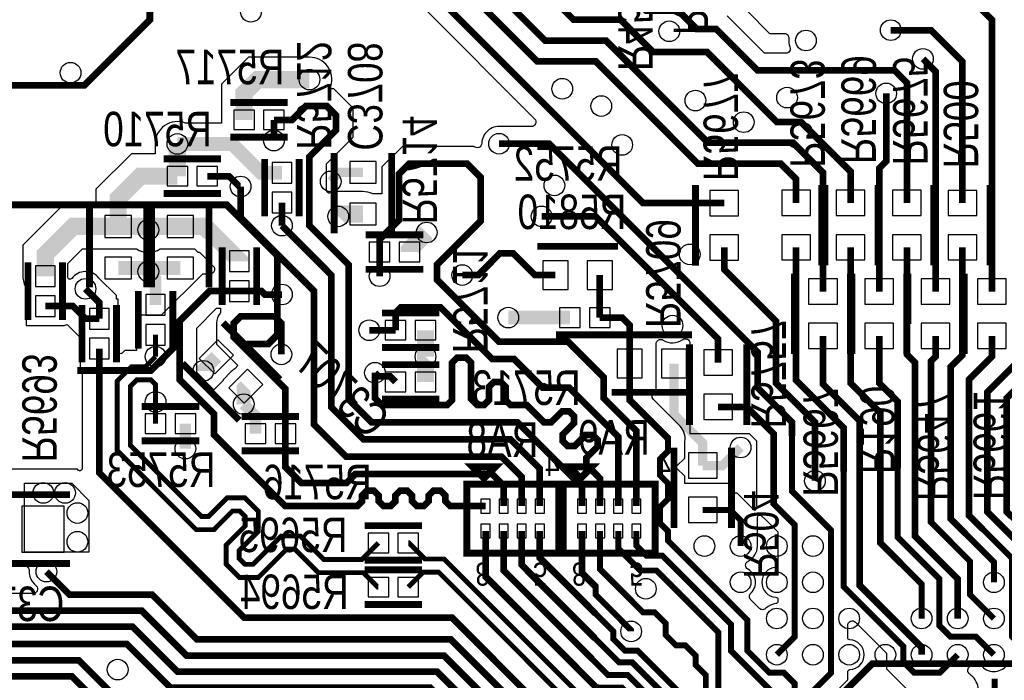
# Model space of a CAD drawing. Extents: x -394 to 5394, y -1015 to 6968.
# Tile 45 of 63: x 1660 to 2517, y 3507 to 4082. Entities that reach past the tile are written whole.
import ezdxf

# ---------------------------------------------------------------- set-up
doc = ezdxf.new("R2010")
doc.units = 0
for name, color, linetype in [('ET_BOTTOM', 1, 'CONTINUOUS'), ('PG_SILKSCREEN_BOTTOM', 2, 'CONTINUOUS'), ('PIN_BOTTOM', 1, 'CONTINUOUS'), ('RD_SILKSCREEN_BOTTOM', 254, 'CONTINUOUS'), ('VC_BOTTOM', 1, 'CONTINUOUS')]:
    doc.layers.add(name, color=color, linetype=linetype)

msp = doc.modelspace()

# ---------------------------------------------------------------- linework, layer by layer
at = {"layer": 'ET_BOTTOM'}
for points, const_width in [([(2273, 3922.5826), (2202.4175, 3922.5826), (2017.0001, 4108), (1567, 4108), (1467, 4008), (1303.0001, 4008), (1250.0001, 4061), (890.4855, 4061), (250, 4701.4855), (250, 5271)], 5.8), ([(2335.6, 3922.6826), (2335.6, 3943.4), (2322, 3957), (2250, 3957), (2161, 4046), (2110, 4046), (2029, 4127), (1526.3637, 4127), (1428.6637, 4029.3), (1308.6999, 4029.3), (1288, 4049.9999), (1288, 4091.2445), (1249.2445, 4130), (858.6855, 4130), (274, 4714.6855), (274, 5258)], 5.8), ([(2383, 3922.6826), (2383, 3950), (2340, 3993), (2319, 3993), (2258, 4054), (2211, 4054), (2183, 4082), (2142, 4082), (2012, 4212), (2012, 4233), (1902, 4343), (1717, 4343), (1638, 4422), (1638, 4526), (1634, 4530), (1634, 4530.2), (1541.2, 4623), (1375, 4623), (1298, 4700), (793, 4700), (731.1712, 4761.8288), (731.1712, 4787.1712), (741, 4797)], 5.8), ([(677, 4789), (677, 4769.0001), (786.0001, 4660), (1313, 4660), (1368, 4605), (1534, 4605), (1620, 4519), (1620, 4414.9999), (1707.9999, 4327), (1708, 4327), (1710, 4325), (1890, 4325), (1981, 4234), (1981, 4200), (2117, 4064), (2170, 4064), (2259, 3975), (2333, 3975), (2359, 3949), (2359, 3845.5826)], 5.8), ([(1139.9831, 4750), (1146.7782, 4743.2049), (1146.7782, 4725.7951), (1154.5733, 4718), (1305, 4718), (1382, 4641), (1558, 4641), (1656, 4543), (1656, 4429), (1724, 4361), (1934, 4361), (2205, 4090), (2233, 4090), (2249, 4074), (2266, 4074), (2302, 4038), (2421.2, 4038), (2432, 4027.2), (2432, 3922.6826)], 5.8), ([(2506, 3845.5826), (2506, 4082), (2461, 4127), (2461, 4247), (2357, 4351), (2357, 4399), (2330, 4426), (2257, 4426), (2218, 4465), (1897, 4465), (1830, 4532), (1743, 4532), (1553, 4722)], 5.8), ([(2480.4, 3922.6813), (2480.4, 4045.6), (2453, 4073), (2418, 4073)], 5.8), ([(2446, 4048), (2457, 4037), (2457, 3845.5826)], 5.8), ([(1855.0158, 3995), (1855.0158, 4018), (1867.0158, 4030), (1912, 4030)], 15), ([(2408, 3845.5813), (2408, 3953), (2414, 3959), (2414, 4018)], 5.8), ([(1881, 3995), (1896.9, 3995), (1908.9, 4007), (1927, 4007), (1935, 3999), (1935, 3986), (1912, 3963), (1912, 3903), (1946, 3869), (1946, 3752), (1966, 3732), (2093, 3732), (2149.252, 3675.748), (2149.252, 3659)], 5.8), ([(1881, 3995), (1881, 3977)], 5.8), ([(1797.0158, 3946), (1797.0158, 3974.0158)], 15), ([(1888, 3948.9842), (1869.7151, 3948.9842), (1844.6835, 3974.0158), (1797.0158, 3974.0158)], 12), ([(1973, 3880), (1973, 3891), (1990, 3908), (1990, 3948), (1999, 3957), (2049, 3957), (2061, 3945), (2061, 3907), (2023, 3869), (2023, 3856), (2077, 3802), (2137.0999, 3802), (2168, 3771.0999), (2168, 3753), (2196.496, 3724.504), (2196.496, 3659)], 5.8), ([(1797.0158, 3946), (1765, 3946), (1745.48, 3926.48), (1745.48, 3902.2883)], 15), ([(1958.48, 3949.3421), (1938.3013, 3949.3421), (1930.445, 3941.4858)], 8), ([(1823, 3946), (1842, 3946), (1851, 3937), (1852, 3937)], 5.8), ([(2096.748, 3659), (2096.748, 3684.452), (2079.2, 3702), (1944, 3702), (1916, 3730), (1916, 3846), (1852, 3910), (1852, 3937)], 5.8), ([(1888, 3923), (1888, 3903)], 5.8), ([(1937, 3911), (1939.1217, 3913.1217), (1958.48, 3913.1217)], 15), ([(1745.48, 3902.2883), (1706.3041, 3902.2883), (1682, 3877.9842), (1682, 3858.9842)], 15), ([(1745.48, 3902.2883), (1768.7117, 3902.2883), (1771.7117, 3899.2883)], 15), ([(1771.7117, 3899.2883), (1774.7117, 3902.2883), (1799.48, 3902.2883)], 15), ([(1799.48, 3902.2883), (1819.98, 3902.2883), (1822.98, 3899.2883), (1824.1959, 3899.2883), (1851, 3872.4842), (1851, 3871.9842)], 15), ([(2267.7, 3783.8913), (2267.7, 3804.3), (2161, 3911), (2114, 3911)], 5.8), ([(2112.496, 3659), (2112.496, 3691.504), (2087, 3717), (1959, 3717), (1931, 3745), (1931, 3860), (1888, 3903)], 5.8), ([(1998.9842, 3880), (1998.9842, 3881.9842), (2014, 3897)], 15), ([(1973, 3859), (1973, 3880)], 5.8), ([(2352, 3681), (2352, 3732), (2318, 3766), (2318, 3820), (2273, 3865), (2273, 3884)], 5.8), ([(2432, 3884.1), (2432, 3791), (2439, 3784), (2439, 3632.9999), (2476.26, 3595.7399), (2476.26, 3561.22)], 5.8), ([(2529.4, 3884.1), (2529.4, 3785.4), (2502, 3758), (2502, 3654), (2535, 3621), (2535, 3596.969), (2539.252, 3592.717)], 5.8), ([(2126.1261, 3860), (2108.2261, 3860), (2089.2261, 3879), (2077.9, 3879), (2058.9, 3860), (2045, 3860)], 5.8), ([(1745.48, 3866.0679), (1768.7117, 3866.0679), (1771.7117, 3863.0679)], 12), ([(1799.48, 3866.0679), (1774.7117, 3866.0679), (1771.7117, 3863.0679)], 12), ([(1778, 3833.9842), (1778, 3856.7796), (1771.7117, 3863.0679)], 10), ([(2164.7087, 3860), (2164.7087, 3822.9848)], 5.8), ([(1717, 3848), (1729, 3836), (1729, 3822)], 5.8), ([(1851, 3846), (1825, 3846), (1799, 3820), (1799, 3769), (1829, 3739), (1829, 3721), (1891, 3659), (1953.5218, 3659), (1957.7688, 3663.247), (1957.7688, 3668.253), (1962.0158, 3672.5), (1968.0218, 3672.5), (1972.2688, 3668.253), (1972.2688, 3663.247), (1976.5158, 3659), (1982.5218, 3659), (1986.7688, 3663.247), (1986.7688, 3668.253), (1991.0158, 3672.5), (1997.0218, 3672.5), (2001.2688, 3668.253), (2001.2688, 3663.247), (2005.5158, 3659), (2011.5218, 3659), (2015.7688, 3663.247), (2015.7688, 3668.253), (2020.0158, 3672.5), (2026.0218, 3672.5), (2030.2688, 3668.253), (2030.2688, 3663.247), (2034.5158, 3659), (2065.252, 3659)], 5.8), ([(1888, 3843.0608), (1873.1, 3843.0608), (1870.1608, 3846), (1851, 3846)], 5.8), ([(1682, 3833), (1706, 3833), (1717, 3822), (1729, 3822)], 5.8), ([(1987, 3812), (1987, 3827.4), (1991.6, 3832), (2026, 3832), (2071, 3787), (2090, 3787), (2115, 3762), (2138, 3762), (2180.748, 3719.252), (2180.748, 3659)], 5.8), ([(1887.49, 3791), (1887.49, 3818.2), (1881.69, 3824), (1852, 3824), (1846, 3818), (1846, 3806), (1891, 3761), (1891, 3722)], 5.8), ([(2138.7245, 3822.9848), (2085.0152, 3822.9848)], 12), ([(2190.7087, 3783), (2190.7087, 3816.2912), (2184.0151, 3822.9848), (2164.7087, 3822.9848)], 5.8), ([(1964, 3812), (1987, 3812)], 5.8), ([(2013, 3789), (2013, 3808.9842), (2012.9842, 3809), (2012.9842, 3812)], 15), ([(1778, 3808), (1778, 3789.0408)], 4.25), ([(2359, 3807), (2359, 3765), (2391, 3733), (2391, 3590), (2444.764, 3536.236), (2444.764, 3529.724)], 5.8), ([(1778, 3789.0408), (1769.2597, 3780.3005), (1757.028, 3780.3005), (1744.6, 3767.8725), (1744.6, 3707.2779), (1813.3388, 3638.5391), (1828.7936, 3638.5391), (1845.0454, 3654.7909), (1851.087, 3654.7909), (1856.0663, 3649.8116), (1856.0663, 3641.77), (1839.3909, 3625.0946), (1839.3909, 3608.609), (1851.0486, 3596.9513), (1867.5342, 3596.9513), (1892.2096, 3621.6267), (1899.2512, 3621.6267), (1919.7529, 3601.125), (1958.875, 3601.125), (1971.5, 3588.5), (1972, 3588.5)], 4.25), ([(1819.6704, 3776.6704), (1819.6704, 3777.647), (1830.9369, 3788.9135)], 12), ([(1969, 3775), (1969, 3753), (1975, 3747), (2031.9125, 3747), (2036.1595, 3751.247), (2036.1595, 3783.753), (2040.4065, 3788), (2048.4125, 3788), (2052.6595, 3783.753), (2052.6595, 3752.247), (2057.9065, 3747), (2063.9125, 3747), (2068.1595, 3751.247), (2068.1595, 3762.753), (2072.4065, 3767), (2078.4125, 3767), (2082.6595, 3762.753), (2082.6595, 3751.247), (2086.9065, 3747), (2101, 3747), (2116.2471, 3731.7529), (2122.2533, 3731.7529), (2131.9939, 3741.4935), (2138.0001, 3741.4935), (2142.247, 3737.2466), (2142.247, 3731.2404), (2132.5064, 3721.4998), (2132.5064, 3715.4936), (2136.7533, 3711.2467), (2142.7595, 3711.2467), (2152.5001, 3720.9873), (2158.5063, 3720.9873), (2162.7532, 3716.7404), (2162.7532, 3710.7342), (2153.0126, 3700.9936), (2153.0126, 3694.9874), (2165, 3683), (2165, 3659)], 5.8), ([(2012.9842, 3767), (2012.9842, 3788.9842), (2013, 3789)], 15), ([(2229.2913, 3783), (2229.2913, 3738.7088), (2254.283, 3713.7171), (2254.283, 3694.2683)], 8), ([(1987, 3767), (1982, 3772), (1972, 3772), (1969, 3775)], 5.8), ([(1778, 3749.6708), (1778, 3764.6504), (1773.7499, 3768.9005), (1761.7501, 3768.9005), (1756, 3763.1504), (1756, 3712), (1818.0609, 3649.9391), (1824.0715, 3649.9391), (1840.3233, 3666.1909), (1855.8091, 3666.1909), (1867.4663, 3654.5337), (1867.4663, 3637.0479), (1850.7909, 3620.3725), (1850.7909, 3613.3311), (1855.7707, 3608.3513), (1862.8121, 3608.3513), (1887.4875, 3633.0267), (1903.9733, 3633.0267), (1924.475, 3612.525), (1957.525, 3612.525), (1972, 3627)], 4.25), ([(1856.5485, 3763.3019), (1854.74, 3761.4934), (1854.74, 3747.6708)], 12), ([(1778, 3749.6708), (1778, 3730.7116)], 4.25), ([(1854.74, 3747.6708), (1865.0158, 3737.395), (1865.0158, 3722)], 10), ([(1803.9842, 3730.7116), (1803.9842, 3708.9842)], 10), ([(1891, 3722), (1891, 3693), (1905, 3679), (1944, 3679), (1952, 3687), (2071, 3687), (2081, 3677), (2081, 3659)], 5.8), ([(2254.283, 3694.2683), (2271.5543, 3694.2683), (2287.283, 3709.997)], 8), ([(2287.283, 3624.213), (2287.283, 3646.7169), (2278.3142, 3655.6857), (2254.283, 3655.6857)], 5.2), ([(2165, 3637.3464), (2165, 3604), (2202.285, 3566.715), (2212.285, 3566.715), (2221.9929, 3557.0071), (2221.9929, 3547.0071), (2231, 3538), (2239, 3538), (2248.2656, 3528.7344), (2248.2656, 3520.7344), (2257, 3512), (2257, 3490), (2280.268, 3466.732), (2287.283, 3466.732)], 5.2), ([(2180.748, 3637.3464), (2180.748, 3622.252), (2200, 3603), (2214, 3603), (2268, 3549), (2268, 3495.4492), (2280.8212, 3482.628), (2295.372, 3482.628), (2311.268, 3466.732), (2318.78, 3466.732)], 5.2), ([(2196.496, 3637.3464), (2196.496, 3624.7464), (2205.2424, 3616), (2219, 3616), (2279, 3556), (2279, 3533.0172), (2313.7892, 3498.228), (2318.78, 3498.228)], 5.2), ([(1078, 3591), (1166, 3591), (1197, 3560), (1361, 3560), (1430, 3629), (1511, 3629), (1531, 3609), (1531, 3570), (1562, 3539), (1753, 3539), (1791, 3501), (2017, 3501), (2144, 3374), (2167, 3374), (2170, 3371), (2281, 3371), (2311.252, 3340.748), (2318.78, 3340.748)], 5.8), ([(1997.9842, 3627), (1998.4842, 3627), (2012.4842, 3613), (2029.1221, 3613), (2156.7221, 3485.4), (2180.9891, 3485.4), (2197, 3469.3891), (2197, 3455.25), (2201.25, 3451), (2208, 3451)], 4.25), ([(2010, 3450), (1961, 3450), (1959, 3452), (1890, 3452), (1878, 3464), (1790, 3464), (1756, 3498), (1738, 3498), (1711, 3525), (1556, 3525), (1509, 3572), (1509, 3590), (1487, 3612), (1445, 3612), (1377, 3544), (1308, 3544), (1214, 3450), (1046.9999, 3450), (1012, 3415.0001), (1012, 3380), (1020, 3372)], 5.8), ([(1997.9842, 3588.5), (2011.0842, 3601.6), (2024.4, 3601.6), (2152, 3474), (2176.267, 3474), (2185.6, 3464.667), (2185.6, 3458.6), (2178, 3451)], 4.25), ([(2255.787, 3340.748), (2245.9582, 3330.9192), (2206.0808, 3330.9192), (2192, 3345), (2133, 3345), (2047, 3431), (1960, 3431), (1953, 3438), (1884, 3438), (1872, 3450), (1784, 3450), (1750, 3484), (1732, 3484), (1705, 3511), (1550, 3511), (1495, 3566), (1495, 3579), (1479, 3595), (1457, 3595), (1392, 3530), (1320, 3530), (1220, 3430), (1046.1, 3430)], 5.8)]:
    msp.add_lwpolyline(points, dxfattribs=dict(at, const_width=const_width))
for points, format in [([(2010.8282, 4093.0998), (2107.9994, 3995.9286, -0.668175), (2105.171, 3989.1002), (2078.7326, 3989.1002), (2078.6246, 3989.112, 0.438154), (2062.0055, 3974.6121, -0.6583), (2055.1785, 3971.8935), (2055.1719, 3971.9002), (1992.8281, 3971.9002), (1975.0998, 3954.1719), (1975.0998, 3930.6219), (1967.0937, 3930.6219), (1966.6931, 3930.8079, 0.109117), (1958.48, 3932.6219), (1931.0445, 3932.6219), (1930.3144, 3931.8919, -0.668182), (1926.9002, 3933.3061), (1926.9002, 3956.8281), (1949.9002, 3979.8281), (1949.9002, 4005.1719), (1933.1719, 4021.9002), (1930.6168, 4021.9002), (1930.6168, 4024.1899), (1930.6989, 4024.4676, 0.50121), (1912, 4049.5002), (1858.9386, 4049.5002), (1835.5156, 4026.0772), (1835.5156, 3995, 0.011447), (1835.536, 3994.1075), (1835.5381, 3994.0618), (1835.5381, 3992.016), (1804.5255, 3992.016), (1804.1718, 3992.1555, 0.529076), (1777.5156, 3974.0158), (1777.5156, 3965.5002), (1756.9228, 3965.5002), (1725.9798, 3934.5572), (1725.9798, 3921.7885), (1698.2269, 3921.7885), (1662.4998, 3886.0614), (1662.4998, 3858.9842, 0.141448), (1665.4998, 3848.5918), (1665.4998, 3815.9998), (1698.5002, 3815.9998), (1700.9241, 3817.0038), (1710.8281, 3807.0998), (1712.4998, 3807.0998), (1712.4998, 3779.0156), (1714.0998, 3779.0156), (1714.0998, 3691.6995, -0.668183), (1710.6856, 3690.2853), (1709.9706, 3691.0002), (1651.9998, 3691.0002)], "xyb"), ([(2293.1998, 4089.4128), (2312.4128, 4070.1998), (2325.2776, 4070.1998, -0.448622), (2329.2507, 4065.7367, 0.125401), (2330.2364, 4058.3949, -0.531391), (2326.5261, 4052.9002), (2308.1719, 4052.9002), (2275.5776, 4085.4945)], "xyb"), ([(2077, 3974.2, 5.8, 5.8, 0), (2120.8, 3974.2, 5.8, 5.8, 0), (2302, 3793, 5.8, 5.8, 0), (2302, 3762, 5.8, 5.8, 0), (2332, 3732, 5.8, 5.8, 0), (2332, 3720, 5.2, 5.2, 0), (2332, 3671.9999, 5.2, 5.2, 0), (2365.876, 3638.1239, 5.2, 5.2, 0), (2365.876, 3513.828, 5.2, 5.2, 0), (2350.276, 3498.228, 5.2, 5.2, 0)], "xyseb"), ([(2335.6, 3884.1, 5.8, 5.8, 0), (2335.6, 3768.4, 5.8, 5.8, 0), (2377, 3727, 5.8, 5.8, 0), (2377, 3689, 5.2, 5.2, 0), (2377, 3589, 5.2, 5.2, 0), (2429, 3537, 5.2, 5.2, 0), (2429, 3523.4262, 5.2, 5.2, 0), (2438.3022, 3514.124, 5.2, 5.2, 0), (2460.66, 3514.124, 5.2, 5.2, 0), (2476.26, 3529.724, 5.2, 5.2, 0)], "xyseb"), ([(2444.764, 3561.22, 5.2, 5.2, 0), (2444.764, 3591.236, 5.2, 5.2, 0), (2427, 3609, 5.8, 5.8, 0), (2409, 3627, 5.8, 5.8, 0), (2409, 3740, 5.8, 5.8, 0), (2383, 3766, 5.8, 5.8, 0), (2383, 3884.1, 5.8, 5.8, 0)], "xyseb"), ([(2480.4, 3884.1013, 5.8, 5.8, 0), (2480.4, 3790.4, 5.8, 5.8, 0), (2470, 3780, 5.8, 5.8, 0), (2470, 3648.073, 5.8, 5.8, 0), (2483, 3635.073, 5.2, 5.2, 0), (2507.756, 3610.317, 5.2, 5.2, 0), (2507.756, 3592.717, 5.2, 5.2, 0)], "xyseb"), ([(2408, 3807.0013, 5.8, 5.8, 0), (2408, 3766, 5.8, 5.8, 0), (2424, 3750, 5.8, 5.8, 0), (2424, 3692, 5.2, 5.2, 0), (2424, 3632, 5.2, 5.2, 0), (2460.364, 3595.636, 5.2, 5.2, 0), (2460.364, 3555.0542, 5.2, 5.2, 0), (2470.0942, 3545.324, 5.2, 5.2, 0), (2492.156, 3545.324, 5.2, 5.2, 0), (2507.756, 3529.724, 5.2, 5.2, 0)], "xyseb"), ([(2457, 3807, 5.8, 5.8, 0), (2457, 3789.1, 5.8, 5.8, 0), (2453, 3785.1, 5.8, 5.8, 0), (2453, 3645, 5.2, 5.2, 0), (2487, 3611, 5.2, 5.2, 0), (2487, 3581.976, 5.2, 5.2, 0), (2507.756, 3561.22, 5.2, 5.2, 0)], "xyseb"), ([(2506, 3807, 5.8, 5.8, 0), (2506, 3789.1, 5.8, 5.8, 0), (2486, 3769.1, 5.8, 5.8, 0), (2486, 3651, 5.8, 5.8, 0), (2497.9999, 3639.0001, 5.2, 5.2, 0), (2523.356, 3613.644, 5.2, 5.2, 0), (2523.356, 3545.62, 5.2, 5.2, 0), (2539.252, 3529.724, 5.2, 5.2, 0)], "xyseb"), ([(2555, 3807, 5.8, 5.8, 0), (2555, 3789.1, 5.8, 5.8, 0), (2519, 3753.1, 5.8, 5.8, 0), (2519, 3654, 5.8, 5.8, 0), (2523, 3650, 5.2, 5.2, 0), (2546, 3627, 5.2, 5.2, 0), (2546, 3609, 5.2, 5.2, 0), (2555, 3600, 5.2, 5.2, 0), (2555, 3576.968, 5.2, 5.2, 0), (2602.244, 3529.724, 5.2, 5.2, 0)], "xyseb"), ([(1729, 3796.0158, 5.8, 5.8, 0), (1729, 3688, 5.8, 5.8, 0), (1855, 3562, 5.8, 5.8, 0), (2036, 3562, 5.8, 5.8, 0), (2161, 3437, 5.2, 5.2, 0), (2169, 3429, 5.2, 5.2, 0), (2203.8, 3429, 5.2, 5.2, 0), (2209, 3423.8, 5.2, 5.2, 0), (2209, 3423, 5.2, 5.2, 0)], "xyseb"), ([(2287.283, 3498.228, 5.2, 5.2, 0), (2296.7174, 3498.228, 5.2, 5.2, 0), (2312.3174, 3482.628, 5.2, 5.2, 0), (2325.2418, 3482.628, 5.2, 5.2, 0), (2334.38, 3491.7662, 5.2, 5.2, 0), (2334.38, 3504.6898, 5.2, 5.2, 0), (2324.9458, 3514.124, 5.2, 5.2, 0), (2312.3182, 3514.124, 5.2, 5.2, 0), (2293, 3533.4422, 5.2, 5.2, 0), (2293, 3560, 5.2, 5.2, 0), (2224, 3629, 5.2, 5.2, 0), (2224, 3637.3016, 5.2, 5.2, 0), (2217, 3644.3016, 5.2, 5.2, 0), (2217, 3658.1016, 5.2, 5.2, 0), (2224, 3665.1016, 5.2, 5.2, 0), (2224, 3678.9016, 5.2, 5.2, 0), (2217, 3685.9016, 5.2, 5.2, 0), (2217, 3699.7016, 5.2, 5.2, 0), (2224, 3706.7016, 5.2, 5.2, 0), (2224, 3718, 5.8, 5.8, 0), (2190.7087, 3751.2913, 5.8, 5.8, 0), (2190.7087, 3783, 5.8, 5.8, 0)], "xyseb"), ([(2267.7, 3745.3087, 5.8, 5.8, 0), (2292.6912, 3745.3087, 5.8, 5.8, 0), (2316, 3721.9999, 5.8, 5.8, 0), (2316, 3661, 5.2, 5.2, 0), (2334.38, 3642.62, 5.2, 5.2, 0), (2334.38, 3545.324, 5.2, 5.2, 0), (2318.78, 3529.724, 5.2, 5.2, 0)], "xyseb"), ([(2318.78, 3372.244, 5.2, 5.2, 0), (2298.024, 3393, 5.2, 5.2, 0), (2197, 3393, 5.2, 5.2, 0), (2194.9315, 3395.0685, 5.8, 5.8, 0), (2188, 3402, 5.8, 5.8, 0), (2156, 3402, 5.8, 5.8, 0), (2029, 3529, 5.8, 5.8, 0), (1805, 3529, 5.8, 5.8, 0), (1766, 3568, 5.8, 5.8, 0), (1578.9309, 3568, 5.8, 5.8, 0), (1559, 3587.9309, 5.8, 5.8, 0), (1559, 3625, 5.8, 5.8, 0), (1520, 3664, 5.8, 5.8, 0), (1336, 3664, 5.8, 5.8, 0), (1322, 3650, 5.8, 5.8, 0)], "xyseb"), ([(2350.276, 3340.748, 5.2, 5.2, 0), (2334.38, 3356.644, 5.2, 5.2, 0), (2312.3174, 3356.644, 5.2, 5.2, 0), (2286.9614, 3382, 5.2, 5.2, 0), (2182.0001, 3382, 5.2, 5.2, 0), (2176.0001, 3388, 5.8, 5.8, 0), (2150, 3388, 5.8, 5.8, 0), (2023, 3515, 5.8, 5.8, 0), (1797, 3515, 5.8, 5.8, 0), (1758, 3554, 5.8, 5.8, 0), (1573, 3554, 5.8, 5.8, 0), (1545, 3582, 5.8, 5.8, 0), (1545, 3619, 5.8, 5.8, 0), (1521, 3643, 5.8, 5.8, 0), (1424, 3643, 5.8, 5.8, 0), (1359, 3578, 5.8, 5.8, 0), (1287, 3578, 5.8, 5.8, 0)], "xyseb"), ([(2065.252, 3637.3464, 5.8, 5.8, 0), (2065.252, 3597.748, 5.8, 5.8, 0), (2162, 3501, 5.8, 5.8, 0), (2164, 3501, 5.2, 5.2, 0), (2184, 3501, 5.2, 5.2, 0), (2237, 3448, 5.2, 5.2, 0), (2237, 3423, 5.2, 5.2, 0)], "xyseb"), ([(2350.276, 3403.74, 5.2, 5.2, 0), (2334.676, 3419.34, 5.2, 5.2, 0), (2281.66, 3419.34, 5.8, 5.8, 0), (2267.66, 3419.34, 5.8, 5.8, 0), (2249, 3438, 5.8, 5.8, 0), (2249, 3452, 5.8, 5.8, 0), (2247.0005, 3453.9995, 5.2, 5.2, 0), (2189, 3512, 5.2, 5.2, 0), (2172, 3512, 5.2, 5.2, 0), (2158, 3526, 5.8, 5.8, 0), (2081, 3603, 5.8, 5.8, 0), (2081, 3637.3464, 5.8, 5.8, 0)], "xyseb"), ([(2318.78, 3435.236, 5.2, 5.2, 0), (2268.764, 3435.236, 5.2, 5.2, 0), (2261, 3443, 5.2, 5.2, 0), (2261, 3455.0003, 5.2, 5.2, 0), (2192.997, 3523, 5.2, 5.2, 0), (2181.5124, 3523, 5.2, 5.2, 0), (2160.5, 3544.0124, 5.8, 5.8, 0), (2096.748, 3607.7644, 5.8, 5.8, 0), (2096.748, 3637.3464, 5.8, 5.8, 0)], "xyseb"), ([(2112.496, 3637.3464, 5.8, 5.8, 0), (2112.496, 3614.0101, 5.8, 5.8, 0), (2161, 3565.5061, 5.2, 5.2, 0), (2176.4, 3550.1061, 5.2, 5.2, 0), (2176.4, 3543.5374, 5.2, 5.2, 0), (2186.7374, 3533.2, 5.2, 5.2, 0), (2197.8, 3533.2, 5.2, 5.2, 0), (2282, 3449, 5.2, 5.2, 0), (2300.164, 3449, 5.2, 5.2, 0), (2302, 3450.836, 5.2, 5.2, 0), (2334.676, 3450.836, 5.2, 5.2, 0), (2350.276, 3435.236, 5.2, 5.2, 0)], "xyseb"), ([(2149.252, 3637.3464, 5.8, 5.8, 0), (2149.252, 3600.748, 5.8, 5.8, 0), (2161, 3589, 5.2, 5.2, 0), (2161, 3582, 5.2, 5.2, 0), (2192, 3551, 5.2, 5.2, 0), (2192, 3550, 5.2, 5.2, 0)], "xyseb"), ([(1651.9998, 3606.9998), (1664.0261, 3606.9998, -0.429722), (1668.0206, 3602.7893, 0.241158), (1673.6044, 3590.3069), (1673.6891, 3590.2388), (1674.1993, 3589.7286, -0.668175), (1671.3709, 3582.9002), (1607.9789, 3582.9002, -0.400402)], "xyb"), ([(2318.78, 3403.74, 5.2, 5.2, 0), (2285.2601, 3403.74, 5.8, 5.8, 0), (2201.774, 3403.74, 5.8, 5.8, 0), (2189.514, 3416, 5.8, 5.8, 0), (2162, 3416, 5.8, 5.8, 0), (2035, 3543, 5.8, 5.8, 0), (1814, 3543, 5.8, 5.8, 0), (1775, 3582, 5.8, 5.8, 0), (1703, 3582, 5.8, 5.8, 0), (1683, 3602, 5.8, 5.8, 0)], "xyseb"), ([(2360.5999, 3487.9041), (2380.4762, 3507.7804), (2380.4762, 3514.7403, -0.400527), (2382.3823, 3516.7381, 0.954107), (2382.3823, 3542.7099, -0.400527), (2380.4762, 3544.7077), (2380.4762, 3555.2192, -0.668172), (2387.3046, 3558.0476), (2414.3998, 3530.9524), (2414.3998, 3517.3786), (2432.2546, 3499.5238)], "xyb"), ([(2490.8704, 3487.7141, 0.415976), (2486.6859, 3512.9014, -0.464208), (2486.1743, 3518.9905), (2486.5839, 3519.4001, 0.049705), (2488.4183, 3521.6406, -0.473669), (2494.5777, 3522.2545), (2497.4321, 3519.4001, 0.473671), (2519.9143, 3521.6406, -0.473669), (2526.0737, 3522.2545), (2528.9281, 3519.4001, 1), (2549.5759, 3540.0479), (2545.5653, 3544.0585, -0.479498), (2546.2427, 3550.2594, 0.109254), (2550.2126, 3554.2293, -0.479498), (2556.4135, 3554.9067), (2591.9201, 3519.4001, 0.481537), (2614.6054, 3521.9547, -0.552594), (2621.3786, 3521.9547, 0.481537), (2644.0639, 3519.4001), (2646.9183, 3522.2545, -0.473669), (2653.0777, 3521.6406, 0.049705), (2654.9121, 3519.4001), (2674.7884, 3499.5238)], "xyb")]:
    msp.add_lwpolyline(points, format=format, dxfattribs=at)
for points in [[(1825.3497, 3860.9002), (1818.8281, 3860.9002), (1782.9281, 3825.0002), (1761.4998, 3825.0002), (1761.4998, 3794.4257), (1751.1772, 3794.4257), (1748.9144, 3792.163, -0.668182), (1745.5002, 3793.5772), (1745.5002, 3839.0002), (1743.9002, 3839.0002), (1743.9002, 3842.1719), (1728.7612, 3857.3109), (1728.6931, 3857.3956, 0.486894), (1705.0793, 3857.1051, -0.729204), (1701.4909, 3858.381, 0.007735), (1701.5002, 3858.9842), (1701.5002, 3869.907), (1714.3813, 3882.7881), (1761.3193, 3882.7881, 0.288674), (1782.1041, 3882.7881), (1811.9028, 3882.7881), (1814.9028, 3879.7881), (1816.1187, 3879.7881), (1828.1781, 3867.7286, -0.668177)], [(1847.1573, 3778.6598), (1846.9669, 3778.54, 0.056078), (1843.8204, 3776.03), (1836.7398, 3768.9493), (1836.7398, 3768.2422), (1828.7848, 3760.2872), (1813.9002, 3775.1719), (1813.9002, 3813.8281), (1831.1719, 3831.0998), (1834.4998, 3831.0998), (1834.4998, 3827.4978), (1834.0974, 3826.9635, 0.162781), (1831.0998, 3818), (1831.0998, 3799.8281), (1849.7128, 3781.2152)], [(2299.3451, 3655.3026), (2284.3618, 3670.2859), (2278.7832, 3670.2859), (2278.7832, 3678.6859), (2238.6002, 3678.6859), (2238.6002, 3684.9492), (2231.6002, 3691.9492), (2231.6002, 3693.654), (2238.6002, 3700.654), (2238.6002, 3715.0191), (2238.6357, 3715.205, 0.248455), (2234.536, 3728.536), (2211.4007, 3751.6714, -0.622001), (2213.7089, 3758.4658), (2213.7089, 3800.0281, -0.593726), (2219.8754, 3803.3906, 0.310094), (2236.842, 3803.8828, -0.613514), (2243.1998, 3800.6516), (2243.1998, 3722.3085), (2294.6193, 3722.3085), (2301.0998, 3715.828), (2301.0998, 3661, 0.042673), (2301.3161, 3658.4705), (2301.492, 3657.4495)], [(2309.3254, 3570.1428, -0.422705), (2303.588, 3570.0598), (2296.1228, 3577.525, -0.422705), (2296.2058, 3583.2624, 0.506695), (2293.6199, 3604.0681, -0.603064), (2293.7877, 3611.1418, 0.284589), (2301.8832, 3624.213), (2301.8832, 3649.2187, -0.673255), (2305.3171, 3650.6129, 0.050729), (2307.6274, 3648.6746), (2307.7839, 3648.5683), (2319.7798, 3636.5724), (2319.7798, 3607.6838, -0.394792), (2317.9132, 3605.6883, 0.935406), (2317.9132, 3579.7457, -0.394792), (2319.7798, 3577.7502), (2319.7798, 3576.1868, -0.394792), (2317.9132, 3574.1913, 0.189108)]]:
    msp.add_lwpolyline(points, format="xyb", close=True, dxfattribs=at)
msp.add_lwpolyline([(1720, 3664), (1720, 3619), (1664, 3619), (1664, 3679), (1705, 3679)], close=True, dxfattribs=at)
at = {"layer": 'PG_SILKSCREEN_BOTTOM'}
for points, const_width in [([(1613, 4025), (1716, 4025), (1773, 4082), (1773, 4256), (1733, 4296), (1551, 4296), (1501, 4246), (1501, 4034), (1531, 4004), (1592, 4004), (1613, 4025), (1613, 3951), (1643, 3921), (1840, 3921), (1884, 3877), (1884, 3808), (1876, 3800), (1857, 3800)], 6), ([(1893.0079, 4010), (1843.0079, 4010)], 6), ([(1893.0079, 3980), (1843.0079, 3980)], 6), ([(1933.48, 3896.2319), (1933.48, 3966.2319)], 6), ([(1983.48, 3896.2319), (1983.48, 3966.2319)], 6), ([(1835.0079, 3961), (1785.0079, 3961)], 6), ([(1873, 3910.9921), (1873, 3960.9921)], 6), ([(1903, 3910.9921), (1903, 3960.9921)], 6), ([(1835.0079, 3931), (1785.0079, 3931)], 6), ([(2248, 3938.2913), (2248, 3868.2913)], 6), ([(2358, 3938.3913), (2358, 3868.3913)], 6), ([(2360.6, 3868.3913), (2360.6, 3938.3913)], 6), ([(2407, 3868.3913), (2407, 3938.3913)], 6), ([(2408, 3938.3913), (2408, 3868.3913)], 6), ([(2455.4, 3868.3913), (2455.4, 3938.3913)], 6), ([(2457, 3868.3913), (2457, 3938.3913)], 6), ([(2504.4, 3868.3913), (2504.4, 3938.3913)], 6), ([(2505.4, 3868.3913), (2505.4, 3938.3913)], 6), ([(1720.48, 3919.1781), (1720.48, 3849.1781)], 6), ([(1770.48, 3919.1781), (1770.48, 3849.1781)], 6), ([(1774.48, 3849.1781), (1774.48, 3919.1781)], 6), ([(1824.48, 3849.1781), (1824.48, 3919.1781)], 6), ([(1960.9921, 3895), (2010.9921, 3895)], 6), ([(1836, 3833.9921), (1836, 3883.9921)], 6), ([(1866, 3833.9921), (1866, 3883.9921)], 6), ([(2180.4174, 3885), (2110.4174, 3885)], 6), ([(1667, 3820.9921), (1667, 3870.9921)], 6), ([(1697, 3820.9921), (1697, 3870.9921)], 6), ([(1960.9921, 3865), (2010.9921, 3865)], 6), ([(2334, 3791.2913), (2334, 3861.2913)], 6), ([(2383, 3791.2913), (2383, 3861.2913)], 6), ([(2384, 3791.2913), (2384, 3861.2913)], 6), ([(2432, 3791.2913), (2432, 3861.2913)], 6), ([(2433, 3817.5313), (2433, 3861.2913)], 6), ([(2481, 3791.2913), (2481, 3861.2913)], 6), ([(2482, 3791.2913), (2482, 3861.2913)], 6), ([(1763, 3845.9921), (1763, 3795.9921)], 6), ([(1793, 3845.9921), (1793, 3795.9921)], 6), ([(1714, 3834.0079), (1714, 3784.0079)], 6), ([(1744, 3834.0079), (1744, 3784.0079)], 6), ([(1974.9921, 3827), (2024.9921, 3827)], 6), ([(1886.1691, 3769.0367), (1836.6716, 3818.5341)], 6), ([(2176.7166, 3807.9848), (2126.7166, 3807.9848)], 6), ([(2175, 3808), (2245, 3808)], 6), ([(1800, 3800), (1797.0079, 3800), (1774.0079, 3777), (1710, 3777)], 6), ([(1974.9921, 3797), (2024.9921, 3797)], 6), ([(2242.7, 3729.6), (2242.7, 3799.6)], 6), ([(2292.7, 3729.6), (2292.7, 3799.6)], 6), ([(1850.8137, 3733.6813), (1801.3163, 3783.1788)], 6), ([(1974.9921, 3782), (2024.9921, 3782)], 6), ([(1974.9921, 3752), (2024.9921, 3752)], 6), ([(2175, 3758), (2245, 3758)], 6), ([(1765.9921, 3745.7116), (1815.9921, 3745.7116)], 6), ([(1903.0079, 3737), (1853.0079, 3737)], 6), ([(1765.9921, 3715.7116), (1815.9921, 3715.7116)], 6), ([(2229.283, 3639.977), (2229.283, 3709.977)], 6), ([(2279.283, 3639.977), (2279.283, 3709.977)], 6), ([(1903.0079, 3707), (1853.0079, 3707)], 6), ([(2053.874, 3693.1732), (2073.874, 3693.1732), (2063.874, 3683.1732), (2053.874, 3693.1732)], 6), ([(2137.874, 3693.1732), (2157.874, 3693.1732), (2147.874, 3683.1732), (2137.874, 3693.1732)], 6), ([(2048.874, 3678.1732), (2048.874, 3618.1732), (2128.874, 3618.1732), (2128.874, 3678.1732), (2048.874, 3678.1732)], 6), ([(2132.874, 3678.1732), (2132.874, 3618.1732), (2212.874, 3618.1732), (2212.874, 3678.1732), (2132.874, 3678.1732)], 6), ([(1703.496, 3669), (1593.496, 3669)], 6), ([(1959.9921, 3642), (2009.9921, 3642)], 6), ([(1703.496, 3609), (1593.496, 3609)], 6), ([(1959.9921, 3612), (2009.9921, 3612)], 6), ([(1959.9921, 3603.5), (2009.9921, 3603.5)], 6), ([(1959.9921, 3573.5), (2009.9921, 3573.5)], 6), ([(2402, 3522), (2645, 3522), (2775, 3392), (2775, 3264), (2601, 3090), (2394, 3090), (2322, 3162), (2322, 3442), (2402, 3522)], 6), ([(2508.4265, 3458.9475), (2508.4265, 3508.9475)], 5)]:
    msp.add_lwpolyline(points, dxfattribs=dict(at, const_width=const_width))
at = {"layer": 'PIN_BOTTOM'}
for points in [[(1864.0158, 3986.5), (1864.0158, 4003.5), (1846.0158, 4003.5), (1846.0158, 3986.5)], [(1890, 3986.5), (1890, 4003.5), (1872, 4003.5), (1872, 3986.5)], [(1806.0158, 3937.5), (1806.0158, 3954.5), (1788.0158, 3954.5), (1788.0158, 3937.5)], [(1832, 3937.5), (1832, 3954.5), (1814, 3954.5), (1814, 3937.5)], [(1879.5, 3939.9842), (1896.5, 3939.9842), (1896.5, 3957.9842), (1879.5, 3957.9842)], [(1946.98, 3939.8421), (1969.98, 3939.8421), (1969.98, 3958.8421), (1946.98, 3958.8421)], [(1879.5, 3914), (1896.5, 3914), (1896.5, 3932), (1879.5, 3932)], [(2285.5, 3933.5826), (2260.5, 3933.5826), (2260.5, 3911.5826), (2285.5, 3911.5826)], [(2323.1, 3911.6826), (2348.1, 3911.6826), (2348.1, 3933.6826), (2323.1, 3933.6826)], [(2395.5, 3933.6826), (2370.5, 3933.6826), (2370.5, 3911.6826), (2395.5, 3911.6826)], [(2419.5, 3911.6826), (2444.5, 3911.6826), (2444.5, 3933.6826), (2419.5, 3933.6826)], [(2467.9, 3911.6813), (2492.9, 3911.6813), (2492.9, 3933.6813), (2467.9, 3933.6813)], [(1946.98, 3903.6217), (1969.98, 3903.6217), (1969.98, 3922.6217), (1946.98, 3922.6217)], [(1756.98, 3911.7883), (1733.98, 3911.7883), (1733.98, 3892.7883), (1756.98, 3892.7883)], [(1787.98, 3892.7883), (1810.98, 3892.7883), (1810.98, 3911.7883), (1787.98, 3911.7883)], [(2285.5, 3895), (2260.5, 3895), (2260.5, 3873), (2285.5, 3873)], [(2323.1, 3873.1), (2348.1, 3873.1), (2348.1, 3895.1), (2323.1, 3895.1)], [(2395.5, 3895.1), (2370.5, 3895.1), (2370.5, 3873.1), (2395.5, 3873.1)], [(2419.5, 3873.1), (2444.5, 3873.1), (2444.5, 3895.1), (2419.5, 3895.1)], [(2467.9, 3873.1013), (2492.9, 3873.1013), (2492.9, 3895.1013), (2467.9, 3895.1013)], [(1964, 3888.5), (1964, 3871.5), (1982, 3871.5), (1982, 3888.5)], [(1989.9842, 3888.5), (1989.9842, 3871.5), (2007.9842, 3871.5), (2007.9842, 3888.5)], [(1756.98, 3875.5679), (1733.98, 3875.5679), (1733.98, 3856.5679), (1756.98, 3856.5679)], [(1787.98, 3856.5679), (1810.98, 3856.5679), (1810.98, 3875.5679), (1787.98, 3875.5679)], [(1842.5, 3862.9842), (1859.5, 3862.9842), (1859.5, 3880.9842), (1842.5, 3880.9842)], [(1673.5, 3849.9842), (1690.5, 3849.9842), (1690.5, 3867.9842), (1673.5, 3867.9842)], [(2137.1261, 3847.5), (2137.1261, 3872.5), (2115.1261, 3872.5), (2115.1261, 3847.5)], [(2175.7087, 3847.5), (2175.7087, 3872.5), (2153.7087, 3872.5), (2153.7087, 3847.5)], [(1842.5, 3837), (1859.5, 3837), (1859.5, 3855), (1842.5, 3855)], [(2346.5, 3834.5826), (2371.5, 3834.5826), (2371.5, 3856.5826), (2346.5, 3856.5826)], [(2395.5, 3834.5813), (2420.5, 3834.5813), (2420.5, 3856.5813), (2395.5, 3856.5813)], [(2444.5, 3834.5826), (2469.5, 3834.5826), (2469.5, 3856.5826), (2444.5, 3856.5826)], [(2493.5, 3834.5826), (2518.5, 3834.5826), (2518.5, 3856.5826), (2493.5, 3856.5826)], [(1673.5, 3824), (1690.5, 3824), (1690.5, 3842), (1673.5, 3842)], [(1786.5, 3842.9842), (1769.5, 3842.9842), (1769.5, 3824.9842), (1786.5, 3824.9842)], [(2147.7245, 3814.4848), (2147.7245, 3831.4848), (2129.7245, 3831.4848), (2129.7245, 3814.4848)], [(2173.7087, 3814.4848), (2173.7087, 3831.4848), (2155.7087, 3831.4848), (2155.7087, 3814.4848)], [(1737.5, 3831), (1720.5, 3831), (1720.5, 3813), (1737.5, 3813)], [(1786.5, 3817), (1769.5, 3817), (1769.5, 3799), (1786.5, 3799)], [(1978, 3820.5), (1978, 3803.5), (1996, 3803.5), (1996, 3820.5)], [(2003.9842, 3820.5), (2003.9842, 3803.5), (2021.9842, 3803.5), (2021.9842, 3820.5)], [(2346.5, 3796), (2371.5, 3796), (2371.5, 3818), (2346.5, 3818)], [(2395.5, 3796.0013), (2420.5, 3796.0013), (2420.5, 3818.0013), (2395.5, 3818.0013)], [(2444.5, 3796), (2469.5, 3796), (2469.5, 3818), (2444.5, 3818)], [(2493.5, 3796), (2518.5, 3796), (2518.5, 3818), (2493.5, 3818)], [(1737.5, 3805.0158), (1720.5, 3805.0158), (1720.5, 3787.0158), (1737.5, 3787.0158)], [(1829.5227, 3774.0643), (1845.7861, 3790.3277), (1832.3511, 3803.7627), (1816.0877, 3787.4993)], [(2179.7087, 3795.5), (2179.7087, 3770.5), (2201.7087, 3770.5), (2201.7087, 3795.5)], [(2218.2913, 3795.5), (2218.2913, 3770.5), (2240.2913, 3770.5), (2240.2913, 3795.5)], [(2255.2, 3772.8913), (2280.2, 3772.8913), (2280.2, 3794.8913), (2255.2, 3794.8913)], [(1855.1343, 3748.4527), (1871.3977, 3764.7161), (1857.9627, 3778.1511), (1841.6993, 3761.8877)], [(1978, 3775.5), (1978, 3758.5), (1996, 3758.5), (1996, 3775.5)], [(2003.9842, 3775.5), (2003.9842, 3758.5), (2021.9842, 3758.5), (2021.9842, 3775.5)], [(2255.2, 3734.3087), (2280.2, 3734.3087), (2280.2, 3756.3087), (2255.2, 3756.3087)], [(1769, 3739.2116), (1769, 3722.2116), (1787, 3722.2116), (1787, 3739.2116)], [(1794.9842, 3739.2116), (1794.9842, 3722.2116), (1812.9842, 3722.2116), (1812.9842, 3739.2116)], [(1874.0158, 3713.5), (1874.0158, 3730.5), (1856.0158, 3730.5), (1856.0158, 3713.5)], [(1900, 3713.5), (1900, 3730.5), (1882, 3730.5), (1882, 3713.5)], [(2241.783, 3683.2683), (2266.783, 3683.2683), (2266.783, 3705.2683), (2241.783, 3705.2683)], [(2061.252, 3665), (2061.252, 3653), (2069.252, 3653), (2069.252, 3665)], [(2077, 3665), (2077, 3653), (2085, 3653), (2085, 3665)], [(2092.748, 3665), (2092.748, 3653), (2100.748, 3653), (2100.748, 3665)], [(2108.496, 3665), (2108.496, 3653), (2116.496, 3653), (2116.496, 3665)], [(2145.252, 3665), (2145.252, 3653), (2153.252, 3653), (2153.252, 3665)], [(2161, 3665), (2161, 3653), (2169, 3653), (2169, 3665)], [(2176.748, 3665), (2176.748, 3653), (2184.748, 3653), (2184.748, 3665)], [(2192.496, 3665), (2192.496, 3653), (2200.496, 3653), (2200.496, 3665)], [(2241.783, 3644.6857), (2266.783, 3644.6857), (2266.783, 3666.6857), (2241.783, 3666.6857)], [(1698.492, 3619), (1698.492, 3659), (1661.492, 3659), (1661.492, 3619)], [(2061.252, 3643.3464), (2061.252, 3631.3464), (2069.252, 3631.3464), (2069.252, 3643.3464)], [(2077, 3643.3464), (2077, 3631.3464), (2085, 3631.3464), (2085, 3643.3464)], [(2092.748, 3643.3464), (2092.748, 3631.3464), (2100.748, 3631.3464), (2100.748, 3643.3464)], [(2108.496, 3643.3464), (2108.496, 3631.3464), (2116.496, 3631.3464), (2116.496, 3643.3464)], [(2145.252, 3643.3464), (2145.252, 3631.3464), (2153.252, 3631.3464), (2153.252, 3643.3464)], [(2161, 3643.3464), (2161, 3631.3464), (2169, 3631.3464), (2169, 3643.3464)], [(2176.748, 3643.3464), (2176.748, 3631.3464), (2184.748, 3631.3464), (2184.748, 3643.3464)], [(2192.496, 3643.3464), (2192.496, 3631.3464), (2200.496, 3631.3464), (2200.496, 3643.3464)], [(1963, 3635.5), (1963, 3618.5), (1981, 3618.5), (1981, 3635.5)], [(1988.9842, 3635.5), (1988.9842, 3618.5), (2006.9842, 3618.5), (2006.9842, 3635.5)], [(1963, 3597), (1963, 3580), (1981, 3580), (1981, 3597)], [(1988.9842, 3597), (1988.9842, 3580), (2006.9842, 3580), (2006.9842, 3597)]]:
    msp.add_lwpolyline(points, close=True, dxfattribs=at)
at = {"layer": 'VC_BOTTOM'}
for centre in [(1861, 4089), (2225.15, 4072), (2418, 4073), (2344.15, 4064), (2446, 4048), (1704, 4036), (1912, 4030), (2132, 4022), (2247.95, 4011.79), (2327.6963, 4014.3037), (2414, 4018), (2166, 4007), (2290, 3993), (1881, 3977), (1797.0158, 3974.0158), (2077, 3974.2), (2184.2014, 3973.2014), (1852, 3937), (1930.445, 3941.4858), (2125.15, 3938), (1937, 3911), (2114, 3911), (1771.7117, 3899.2883), (1888, 3903), (2014, 3897), (2243, 3878), (1771.7117, 3863.0679), (1973, 3859), (2045, 3860), (1717, 3848), (1888, 3843.0608), (2085.0152, 3822.9848), (2228, 3816), (1964, 3812), (1778, 3789.0408), (1887.49, 3791), (2013, 3789), (1819.6704, 3776.6704), (1969, 3775), (1778, 3749.6708), (1854.74, 3747.6708), (1803.9842, 3708.9842), (2287.283, 3709.997), (2352, 3681), (1680.2346, 3670.4848), (1699.2346, 3670.4848), (1710, 3653), (1710, 3628), (2255.787, 3624.213), (2287.283, 3624.213), (2318.78, 3624.213), (2350.276, 3624.213), (1683, 3602), (2287.283, 3592.717), (2318.78, 3592.717), (2350.276, 3592.717), (2507.756, 3592.717), (2204.7595, 3587.1095), (2318.78, 3561.22), (2350.276, 3561.22), (2381.772, 3561.22), (2444.764, 3561.22), (2476.26, 3561.22), (2507.756, 3561.22), (2192, 3550), (2318.78, 3529.724), (2350.276, 3529.724), (2381.772, 3529.724), (2413.268, 3529.724), (2444.764, 3529.724), (2476.26, 3529.724), (2507.756, 3529.724), (1745.0213, 3516.7593)]:
    msp.add_circle(centre, 9, dxfattribs=at)

# ---------------------------------------------------------------- texts
at = {"layer": 'PG_SILKSCREEN_BOTTOM', "text_generation_flag": 2, "width": 0.85}
for p in [(2129.626, 3685.1601), (2226.626, 3684.1601)]:
    msp.add_text('4', height=20, dxfattribs=at).set_placement(p)
for s, p in [('8', (2056.374, 3609.8399)), ('5', (2106.374, 3609.8399)), ('8', (2140.374, 3609.8399)), ('5', (2190.374, 3609.8399))]:
    msp.add_text(s, height=20, rotation=180, dxfattribs=at).set_placement(p)
at = {"layer": 'RD_SILKSCREEN_BOTTOM', "text_generation_flag": 2, "width": 0.8}
for s, rotation, p in [('R451', 270, (2228.99, 4068.76)), ('R453', 270, (2180.83, 4037.53)), ('R5712', 270, (1901, 3968.9921)), ('C3708', 270, (1945.48, 3968.2319)), ('R5669', 270, (2375, 3956.6087)), ('R5675', 270, (2420, 3955.3913)), ('R5673', 270, (2330.6, 3953.3913)), ('R5677', 270, (2255, 3941.7087)), ('R500', 270, (2464.06, 3952.6813)), ('R5714', 270, (1993, 3903.9921)), ('R5709', 270, (2205, 3814)), ('R5711', 270, (2037, 3791.9921)), ('R5757', 270, (2296.7, 3726.6)), ('C3707', 315, (1963.1066, 3716.2341)), ('R5693', 270, (1662, 3696.9921)), ('R5667', 270, (2342, 3667.2913)), ('R190', 270, (2391.29, 3686.9313)), ('R5647', 270, (2441, 3663.2913)), ('R5661', 270, (2490, 3664.2913)), ('R504', 270, (2290.283, 3595.977))]:
    msp.add_text(s, height=30, rotation=rotation, dxfattribs=at).set_placement(p)
for s, p in [('R5717', (1890.0079, 4026)), ('R5710', (1827.0079, 3972)), ('R5752', (2184.4174, 3942)), ('R5810', (2187.7166, 3899.9848)), ('R5713', (2148.0079, 3747)), ('RA8', (2111.126, 3701.8268)), ('RA9', (2208.126, 3703.8268)), ('R5753', (1830.0079, 3675.7116)), ('R5716', (1966.0079, 3665)), ('R5695', (1945.0079, 3619)), ('R5694', (1946.0079, 3569.5)), ('C3756', (1698.496, 3559))]:
    msp.add_text(s, height=30, dxfattribs=at).set_placement(p)

doc.saveas('drawing.dxf')
